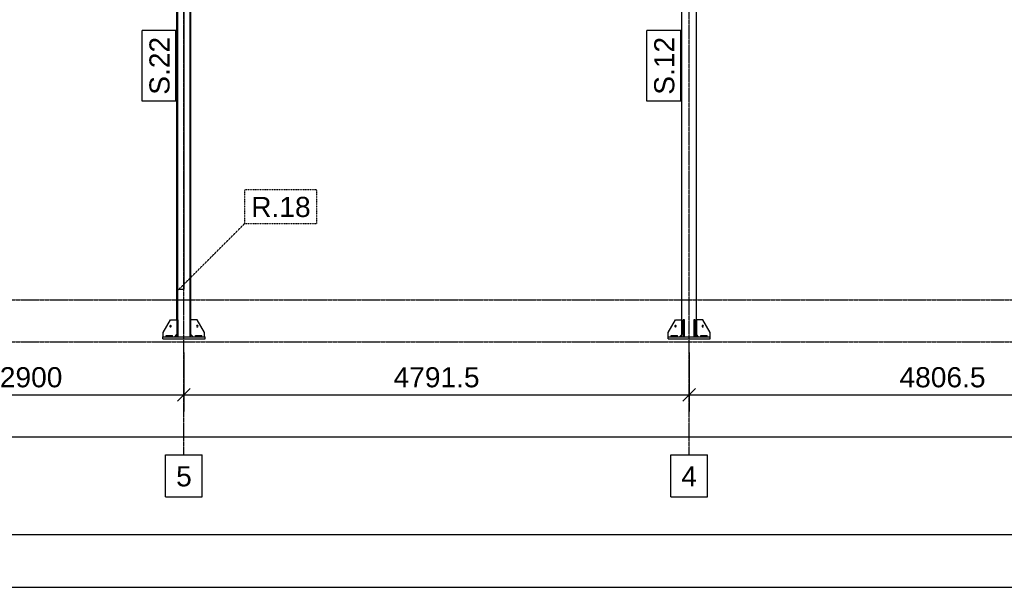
# Model space of a CAD drawing. Header units: millimetres. Extents: x 0 to 59400, y 0 to 42000.
# Tile 6 of 40: x 17482 to 26821, y 0 to 5386. Entities that reach past the tile are written whole.
import ezdxf

# ---------------------------------------------------------------- set-up
doc = ezdxf.new("R2010")
doc.units = ezdxf.units.MM
doc.linetypes.add('DXK_LINE_DOT2', pattern=[3.9198, 1.9599, -1.9599])
doc.linetypes.add('DXK_LINE_DOT3', pattern=[5.9187, 2.979, -0.9799, 0.9799, -0.9799])
for name, color, linetype in [('TS_FORMATKA', 7, 'Continuous'), ('TS_INNE_OBIEKTY', 7, 'Continuous'), ('TS_LINIE_WIDOCZNE', 7, 'Continuous'), ('TS_OPISY', 7, 'Continuous'), ('TS_OPISY_LINIE', 7, 'Continuous'), ('TS_OPISY_RAMKA', 7, 'Continuous'), ('TS_WYMIARY', 7, 'Continuous'), ('TS_WYMIARY_TEKST', 7, 'Continuous')]:
    doc.layers.add(name, color=color, linetype=linetype)
doc.styles.add('Arial', font='ARIAL.TTF', dxfattribs={"height": 0.2})

# ---------------------------------------------------------------- blocks, each defined once
blk = doc.blocks.new('Unknown-293000867-1306')
at = {"layer": 'TS_FORMATKA', "color": 7, "linetype": 'Continuous'}
for p, q in [((500, 500), (58900, 500)), ((0, 0), (59400, 0))]:
    blk.add_line(p, q, dxfattribs=at)
blk = doc.blocks.new('Part-293000867-6493 - 6488')
at = {"layer": 'TS_LINIE_WIDOCZNE', "color": 1, "linetype": 'Continuous'}
for p, q in [((18973.2, 2537.8), (18973.2, 7517.8)), ((18973.2, 7517.8), (18981.7, 7517.8)), ((18981.7, 2537.8), (18981.7, 7517.8)), ((19097.7, 2537.8), (19097.7, 7517.8)), ((19097.7, 7517.8), (19106.2, 7517.8)), ((19106.2, 2537.8), (19106.2, 7517.8))]:
    blk.add_line(p, q, dxfattribs=at)
blk = doc.blocks.new('Part-293000867-6495 - 6488')
at = {"layer": 'TS_LINIE_WIDOCZNE', "color": 1, "linetype": 'Continuous'}
for p, q in [((23761.2, 2377.8), (23761.2, 7517.8)), ((23761.2, 7517.8), (23901.2, 7517.8)), ((23901.2, 6104.4), (23901.2, 7517.8)), ((23901.2, 2377.8), (23901.2, 5892.8))]:
    blk.add_line(p, q, dxfattribs=at)
blk = doc.blocks.new('Part-293000867-6503 - 6488')
at = {"layer": 'TS_LINIE_WIDOCZNE', "color": 1, "linetype": 'Continuous'}
for p, q in [((18981.7, 2827.8), (18981.7, 5947.8)), ((18981.7, 5947.8), (19041.7, 5947.8)), ((19041.7, 2827.8), (19041.7, 5947.8)), ((18981.7, 2827.8), (19041.7, 2827.8))]:
    blk.add_line(p, q, dxfattribs=at)
blk = doc.blocks.new('GridLine-293000867-7707 - 6488')
at = {"layer": 'TS_INNE_OBIEKTY', "color": 4, "linetype": 'DXK_LINE_DOT3'}
blk.add_line((23831.3, 1257.8), (23831.3, 9167.8), dxfattribs=at)
at = {"layer": 'TS_INNE_OBIEKTY', "color": 4, "linetype": 'Continuous'}
for p, q in [((23657.1, 1257.8), (24005.4, 1257.8)), ((23657.1, 857.8), (23657.1, 1257.8)), ((24005.4, 857.8), (24005.4, 1257.8)), ((23657.1, 857.8), (24005.4, 857.8))]:
    blk.add_line(p, q, dxfattribs=at)
at = {"layer": 'TS_INNE_OBIEKTY', "color": 2, "linetype": 'Continuous', "style": 'Arial'}
blk.add_text('4', height=191, dxfattribs=at).set_placement((23757.1, 957.8))
blk = doc.blocks.new('Part-293000867-6601 - 6488')
at = {"layer": 'TS_LINIE_WIDOCZNE', "color": 1, "linetype": 'Continuous'}
for p, q in [((23631.2, 2357.8), (23631.2, 2377.8)), ((23631.2, 2377.8), (24031.2, 2377.8)), ((23631.2, 2357.8), (24031.2, 2357.8)), ((24031.2, 2357.8), (24031.2, 2377.8))]:
    blk.add_line(p, q, dxfattribs=at)
blk = doc.blocks.new('Part-293000867-6605 - 6488')
at = {"layer": 'TS_LINIE_WIDOCZNE', "color": 1, "linetype": 'Continuous'}
for p, q in [((23661.2, 2377.8), (23661.2, 2389.8)), ((23661.2, 2389.8), (23721.2, 2389.8)), ((23721.2, 2377.8), (23721.2, 2389.8))]:
    blk.add_line(p, q, dxfattribs=at)
blk = doc.blocks.new('Part-293000867-6606 - 6488')
at = {"layer": 'TS_LINIE_WIDOCZNE', "color": 1, "linetype": 'Continuous'}
for p, q in [((23775.2, 2537.8), (23775.2, 2377.8)), ((23787.2, 2537.8), (23775.2, 2537.8)), ((23787.2, 2377.8), (23787.2, 2537.8)), ((23775.2, 2417.8), (23787.2, 2417.8)), ((23775.2, 2377.8), (23787.2, 2377.8))]:
    blk.add_line(p, q, dxfattribs=at)
blk = doc.blocks.new('Part-293000867-6607 - 6488')
at = {"layer": 'TS_LINIE_WIDOCZNE', "color": 1, "linetype": 'Continuous'}
for p, q in [((23875.2, 2537.8), (23875.2, 2377.8)), ((23887.2, 2537.8), (23875.2, 2537.8)), ((23887.2, 2377.8), (23887.2, 2537.8)), ((23875.2, 2417.8), (23887.2, 2417.8)), ((23875.2, 2377.8), (23887.2, 2377.8))]:
    blk.add_line(p, q, dxfattribs=at)
blk = doc.blocks.new('Part-293000867-6609 - 6488')
at = {"layer": 'TS_LINIE_WIDOCZNE', "color": 1, "linetype": 'Continuous'}
for p, q in [((23941.2, 2377.8), (23941.2, 2389.8)), ((23941.2, 2389.8), (24001.2, 2389.8)), ((24001.2, 2377.8), (24001.2, 2389.8))]:
    blk.add_line(p, q, dxfattribs=at)
blk = doc.blocks.new('Part-293000867-6617 - 6488')
at = {"layer": 'TS_LINIE_WIDOCZNE', "color": 1, "linetype": 'Continuous'}
for p, q in [((18839.7, 2357.8), (18839.7, 2377.8)), ((18839.7, 2377.8), (19239.7, 2377.8)), ((18839.7, 2357.8), (19239.7, 2357.8)), ((19239.7, 2357.8), (19239.7, 2377.8))]:
    blk.add_line(p, q, dxfattribs=at)
blk = doc.blocks.new('Part-293000867-6618 - 6488')
at = {"layer": 'TS_LINIE_WIDOCZNE', "color": 1, "linetype": 'Continuous'}
for p, q in [((18843.2, 2417.8), (18913.2, 2537.8)), ((18913.2, 2537.8), (18973.2, 2537.8)), ((18843.2, 2377.8), (18843.2, 2417.8)), ((18953.2, 2377.8), (18973.2, 2397.8))]:
    blk.add_line(p, q, dxfattribs=at)
blk = doc.blocks.new('Part-293000867-6620 - 6488')
at = {"layer": 'TS_LINIE_WIDOCZNE', "color": 1, "linetype": 'Continuous'}
for p, q in [((18869.7, 2377.8), (18869.7, 2389.8)), ((18869.7, 2389.8), (18929.7, 2389.8)), ((18929.7, 2377.8), (18929.7, 2389.8))]:
    blk.add_line(p, q, dxfattribs=at)
blk = doc.blocks.new('Part-293000867-6621 - 6488')
at = {"layer": 'TS_LINIE_WIDOCZNE', "color": 1, "linetype": 'Continuous'}
for p, q in [((19149.7, 2377.8), (19149.7, 2389.8)), ((19149.7, 2389.8), (19209.7, 2389.8)), ((19209.7, 2377.8), (19209.7, 2389.8))]:
    blk.add_line(p, q, dxfattribs=at)
blk = doc.blocks.new('Part-293000867-6622 - 6488')
at = {"layer": 'TS_LINIE_WIDOCZNE', "color": 1, "linetype": 'Continuous'}
for p, q in [((19166.2, 2537.8), (19106.2, 2537.8)), ((19236.2, 2417.8), (19166.2, 2537.8)), ((19126.2, 2377.8), (19106.2, 2397.8)), ((19236.2, 2377.8), (19236.2, 2417.8))]:
    blk.add_line(p, q, dxfattribs=at)
blk = doc.blocks.new('Bolt-293000867-7459 - 6488')
at = {"layer": 'TS_INNE_OBIEKTY', "color": 1, "linetype": 'Continuous'}
for start, end in [(90, 270), (90, 270), (270, 90), (270, 90)]:
    blk.add_arc((19166.2, 2477.8), 7, start, end, dxfattribs=at)
blk = doc.blocks.new('GridLine-293000867-7710 - 6488')
at = {"layer": 'TS_INNE_OBIEKTY', "color": 4, "linetype": 'DXK_LINE_DOT3'}
blk.add_line((14833.2, 2327.8), (40423.6, 2327.8), dxfattribs=at)
blk = doc.blocks.new('GridLine-293000867-7708 - 6488')
at = {"layer": 'TS_INNE_OBIEKTY', "color": 4, "linetype": 'DXK_LINE_DOT3'}
blk.add_line((19039.7, 1257.8), (19039.7, 9167.8), dxfattribs=at)
at = {"layer": 'TS_INNE_OBIEKTY', "color": 4, "linetype": 'Continuous'}
for p, q in [((18865.6, 1257.8), (19213.9, 1257.8)), ((18865.6, 857.8), (18865.6, 1257.8)), ((19213.9, 857.8), (19213.9, 1257.8)), ((18865.6, 857.8), (19213.9, 857.8))]:
    blk.add_line(p, q, dxfattribs=at)
at = {"layer": 'TS_INNE_OBIEKTY', "color": 2, "linetype": 'Continuous', "style": 'Arial'}
blk.add_text('5', height=191, dxfattribs=at).set_placement((18965.6, 957.8))
blk = doc.blocks.new('Bolt-293000867-7454 - 6488')
at = {"layer": 'TS_INNE_OBIEKTY', "color": 1, "linetype": 'Continuous'}
for start, end in [(108, 288), (108, 288), (288, 108), (288, 108)]:
    blk.add_arc((18913.2, 2477.8), 7, start, end, dxfattribs=at)
blk = doc.blocks.new('Part-293000867-7568 - 6488')
at = {"layer": 'TS_LINIE_WIDOCZNE', "color": 1, "linetype": 'Continuous'}
for p, q in [((23631.2, 2417.8), (23701.2, 2537.8)), ((23701.2, 2537.8), (23761.2, 2537.8)), ((23761.2, 2537.8), (23761.2, 2397.8)), ((23631.2, 2377.8), (23631.2, 2417.8)), ((23741.2, 2377.8), (23761.2, 2397.8))]:
    blk.add_line(p, q, dxfattribs=at)
blk = doc.blocks.new('Part-293000867-7571 - 6488')
at = {"layer": 'TS_LINIE_WIDOCZNE', "color": 1, "linetype": 'Continuous'}
for p, q in [((23961.2, 2537.8), (23901.2, 2537.8)), ((23901.2, 2537.8), (23901.2, 2397.8)), ((24031.2, 2417.8), (23961.2, 2537.8)), ((23921.2, 2377.8), (23901.2, 2397.8)), ((24031.2, 2377.8), (24031.2, 2417.8))]:
    blk.add_line(p, q, dxfattribs=at)
blk = doc.blocks.new('Bolt-293000867-7577 - 6488')
at = {"layer": 'TS_INNE_OBIEKTY', "color": 1, "linetype": 'Continuous'}
for start, end in [(90, 270), (90, 270), (270, 90), (270, 90)]:
    blk.add_arc((23961.2, 2477.8), 7, start, end, dxfattribs=at)
blk = doc.blocks.new('Bolt-293000867-7579 - 6488')
at = {"layer": 'TS_INNE_OBIEKTY', "color": 1, "linetype": 'Continuous'}
for start, end in [(108, 288), (108, 288), (288, 108), (288, 108)]:
    blk.add_arc((23701.2, 2477.8), 7, start, end, dxfattribs=at)
blk = doc.blocks.new('Part-293000867-7588 - 6488')
at = {"layer": 'TS_LINIE_WIDOCZNE', "color": 1, "linetype": 'Continuous'}
for p, q in [((19094.2, 2537.8), (19094.2, 2377.8)), ((19106.2, 2537.8), (19094.2, 2537.8)), ((19106.2, 2377.8), (19106.2, 2537.8)), ((19094.2, 2417.8), (19106.2, 2417.8)), ((19094.2, 2377.8), (19106.2, 2377.8))]:
    blk.add_line(p, q, dxfattribs=at)
blk = doc.blocks.new('Part-293000867-7589 - 6488')
at = {"layer": 'TS_LINIE_WIDOCZNE', "color": 1, "linetype": 'Continuous'}
for p, q in [((18973.2, 2537.8), (18973.2, 2377.8)), ((18985.2, 2537.8), (18973.2, 2537.8)), ((18985.2, 2377.8), (18985.2, 2537.8)), ((18973.2, 2417.8), (18985.2, 2417.8)), ((18973.2, 2377.8), (18985.2, 2377.8))]:
    blk.add_line(p, q, dxfattribs=at)
blk = doc.blocks.new('GridLine-293000867-7711 - 6488')
at = {"layer": 'TS_INNE_OBIEKTY', "color": 4, "linetype": 'DXK_LINE_DOT3'}
blk.add_line((14833.2, 2727.8), (40423.6, 2727.8), dxfattribs=at)
blk = doc.blocks.new('StraightDimension-293000867-7718 - 6488')
at = {"layer": 'TS_WYMIARY', "color": 174, "linetype": 'Continuous'}
for p, q in [((19039.7, 2227.8), (19039.7, 1667.8)), ((23831.3, 2227.8), (23831.3, 1667.8)), ((19099.7, 1887.8), (18979.7, 1767.8)), ((23771.3, 1767.8), (23891.3, 1887.8)), ((19039.7, 1827.8), (23831.3, 1827.8))]:
    blk.add_line(p, q, dxfattribs=at)
at = {"color": 0}
blk.add_wipeout([(21883.1, 1857.8), (21883.1, 2137.8), (20987.9, 2137.8), (20987.9, 1857.8)], dxfattribs=at).dxf.layer = 'TS_WYMIARY'
at = {"layer": 'TS_WYMIARY_TEKST', "color": 96, "style": 'Arial'}
blk.add_text('4791.5', height=191.02, dxfattribs=at).set_placement((21027.9, 1897.8))
blk = doc.blocks.new('StraightDimension-293000867-7717 - 6488')
at = {"layer": 'TS_WYMIARY', "color": 174, "linetype": 'Continuous'}
for p, q in [((23831.3, 2227.8), (23831.3, 1667.8)), ((28637.6, 2227.8), (28637.6, 1667.8)), ((23891.3, 1887.8), (23771.3, 1767.8)), ((28577.6, 1767.8), (28697.6, 1887.8)), ((23831.3, 1827.8), (28637.6, 1827.8))]:
    blk.add_line(p, q, dxfattribs=at)
at = {"color": 0}
blk.add_wipeout([(26682, 1857.8), (26682, 2137.8), (25786.8, 2137.8), (25786.8, 1857.8)], dxfattribs=at).dxf.layer = 'TS_WYMIARY'
at = {"layer": 'TS_WYMIARY_TEKST', "color": 96, "style": 'Arial'}
blk.add_text('4806.5', height=191.02, dxfattribs=at).set_placement((25826.8, 1897.8))
blk = doc.blocks.new('StraightDimension-293000867-7725 - 6488')
at = {"layer": 'TS_WYMIARY', "color": 174, "linetype": 'Continuous'}
blk.add_line((16139.7, 1427.8), (38234.7, 1427.8), dxfattribs=at)
at = {"color": 0}
blk.add_wipeout([(27597.8, 1457.8), (27597.8, 1737.8), (26776.6, 1737.8), (26776.6, 1457.8)], dxfattribs=at).dxf.layer = 'TS_WYMIARY'
blk = doc.blocks.new('StraightDimension-293000867-7719 - 6488')
at = {"layer": 'TS_WYMIARY', "color": 174, "linetype": 'Continuous'}
for p, q in [((16139.7, 2227.8), (16139.7, 1667.8)), ((19039.7, 2227.8), (19039.7, 1667.8)), ((16199.7, 1887.8), (16079.7, 1767.8)), ((18979.7, 1767.8), (19099.7, 1887.8)), ((16139.7, 1827.8), (19039.7, 1827.8))]:
    blk.add_line(p, q, dxfattribs=at)
at = {"color": 0}
blk.add_wipeout([(17926.2, 1857.8), (17926.2, 2137.8), (17253.3, 2137.8), (17253.3, 1857.8)], dxfattribs=at).dxf.layer = 'TS_WYMIARY'
at = {"layer": 'TS_WYMIARY_TEKST', "color": 96, "style": 'Arial'}
blk.add_text('2900', height=191.02, dxfattribs=at).set_placement((17293.3, 1897.8))
blk = doc.blocks.new('Mark-293000867-8228 - 6488')
at = {"layer": 'TS_OPISY_RAMKA', "linetype": 'Continuous'}
for p, q in [((18643.2, 4613.7), (18643.2, 5281.9)), ((18963.2, 5281.9), (18643.2, 5281.9)), ((18963.2, 4613.7), (18963.2, 5281.9)), ((18963.2, 4613.7), (18643.2, 4613.7))]:
    blk.add_line(p, q, dxfattribs=at)
blk.add_wipeout([(18903.2, 5221.9), (18703.2, 5221.9), (18703.2, 4673.7), (18903.2, 4673.7)]).dxf.layer = 'TS_OPISY_LINIE'
blk.add_wipeout([(18903.2, 5221.9), (18703.2, 5221.9), (18703.2, 4673.7), (18903.2, 4673.7)]).dxf.layer = 'TS_OPISY_LINIE'
at = {"layer": 'TS_OPISY', "style": 'Arial'}
blk.add_text('S.22', height=191.02, rotation=90.00021, dxfattribs=at).set_placement((18903.2, 4673.7))
blk = doc.blocks.new('Mark-293000867-8230 - 6488')
at = {"layer": 'TS_OPISY_RAMKA', "linetype": 'Continuous'}
for p, q in [((23431.2, 4613.7), (23431.2, 5281.9)), ((23751.2, 5281.9), (23431.2, 5281.9)), ((23751.2, 4613.7), (23751.2, 5281.9)), ((23751.2, 4613.7), (23431.2, 4613.7))]:
    blk.add_line(p, q, dxfattribs=at)
blk.add_wipeout([(23691.2, 5221.9), (23491.2, 5221.9), (23491.2, 4673.7), (23691.2, 4673.7)]).dxf.layer = 'TS_OPISY_LINIE'
blk.add_wipeout([(23691.2, 5221.9), (23491.2, 5221.9), (23491.2, 4673.7), (23691.2, 4673.7)]).dxf.layer = 'TS_OPISY_LINIE'
at = {"layer": 'TS_OPISY', "style": 'Arial'}
blk.add_text('S.12', height=191.02, rotation=90.00021, dxfattribs=at).set_placement((23691.2, 4673.7))
blk = doc.blocks.new('Mark-293000867-8392 - 6488')
at = {"layer": 'TS_OPISY_LINIE', "linetype": 'DXK_LINE_DOT2'}
blk.add_line((18981.5, 2817.3), (19617.9, 3453.7), dxfattribs=at)
at = {"layer": 'TS_OPISY_RAMKA', "linetype": 'DXK_LINE_DOT2'}
for p, q in [((19617.9, 3773.7), (20301, 3773.7)), ((19617.9, 3453.7), (19617.9, 3773.7)), ((20301, 3453.7), (20301, 3773.7)), ((19617.9, 3453.7), (20301, 3453.7))]:
    blk.add_line(p, q, dxfattribs=at)
blk.add_wipeout([(20241, 3513.7), (20241, 3713.7), (19677.9, 3713.7), (19677.9, 3513.7)]).dxf.layer = 'TS_OPISY_LINIE'
blk.add_wipeout([(20241, 3513.7), (20241, 3713.7), (19677.9, 3713.7), (19677.9, 3513.7)]).dxf.layer = 'TS_OPISY_LINIE'
at = {"layer": 'TS_OPISY', "style": 'Arial'}
blk.add_text('R.18', height=191.02, dxfattribs=at).set_placement((19677.9, 3513.7))

msp = doc.modelspace()

# ---------------------------------------------------------------- block references
for name in ['Unknown-293000867-1306', 'GridLine-293000867-7708 - 6488', 'GridLine-293000867-7707 - 6488', 'Part-293000867-6493 - 6488', 'Part-293000867-6495 - 6488', 'Part-293000867-6503 - 6488', 'GridLine-293000867-7711 - 6488', 'GridLine-293000867-7710 - 6488', 'Part-293000867-6618 - 6488', 'Part-293000867-7589 - 6488', 'Part-293000867-7588 - 6488', 'Part-293000867-6622 - 6488', 'Part-293000867-7568 - 6488', 'Part-293000867-6606 - 6488', 'Part-293000867-6607 - 6488', 'Part-293000867-7571 - 6488', 'Bolt-293000867-7454 - 6488', 'Bolt-293000867-7459 - 6488', 'Bolt-293000867-7579 - 6488', 'Bolt-293000867-7577 - 6488', 'Part-293000867-6617 - 6488', 'Part-293000867-6620 - 6488', 'Part-293000867-6621 - 6488', 'Part-293000867-6601 - 6488', 'Part-293000867-6605 - 6488', 'Part-293000867-6609 - 6488']:
    msp.add_blockref(name, (0, 0))

# ---------------------------------------------------------------- next in the draw order: block references
for name in ['Mark-293000867-8228 - 6488', 'Mark-293000867-8230 - 6488', 'Mark-293000867-8392 - 6488', 'StraightDimension-293000867-7718 - 6488']:
    msp.add_blockref(name, (0, 0))

# ---------------------------------------------------------------- next in the draw order: block references
msp.add_blockref('StraightDimension-293000867-7717 - 6488', (0, 0))

# ---------------------------------------------------------------- next in the draw order: block references
msp.add_blockref('StraightDimension-293000867-7725 - 6488', (0, 0))

# ---------------------------------------------------------------- next in the draw order: block references
msp.add_blockref('StraightDimension-293000867-7719 - 6488', (0, 0))

doc.saveas('drawing.dxf')
